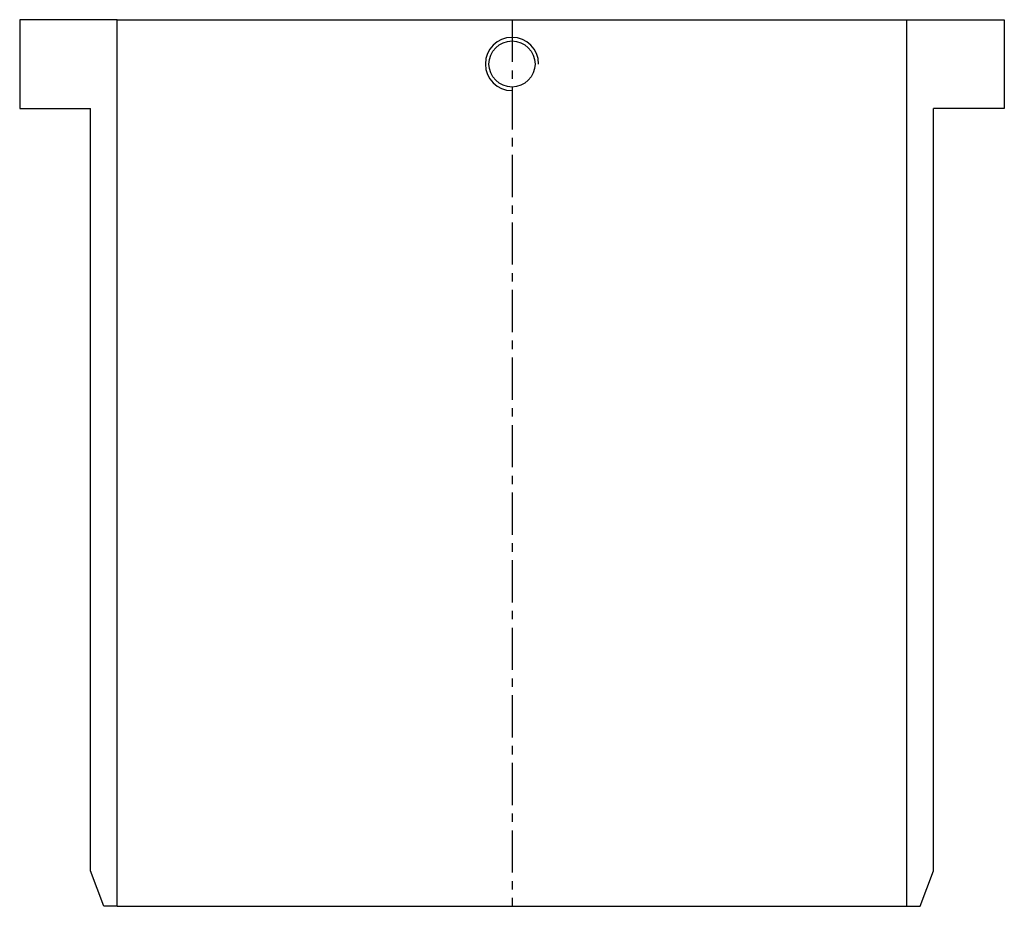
# Model space of a CAD drawing. Extents: x -56 to 56, y -77 to 23.
import ezdxf

# ---------------------------------------------------------------- set-up
doc = ezdxf.new("R2010")
doc.units = 0
doc.header["$LTSCALE"] = 0.15
doc.linetypes.add('CENTER', pattern=[50.8, 31.75, -6.35, 6.35, -6.35])
doc.layers.get('0').update_dxf_attribs({"linetype": 'CONTINUOUS'})
doc.layers.add('CENTER', color=9, linetype='CENTER')

# ---------------------------------------------------------------- blocks, each defined once
blk = doc.blocks.new('7T3-5-S')
for p, q in [((-55.5, 50.5), (-55.5, 40.5)), ((-44.5, 50.5), (-55.5, 50.5)), ((-44.5, -49.5), (-44.5, 50.5)), ((-44.5, 50.5), (44.5, 50.5)), ((44.5, -49.5), (44.5, 50.5)), ((44.5, 50.5), (55.5, 50.5)), ((55.5, 50.5), (55.5, 40.5)), ((-55.5, 40.5), (-47.5, 40.5)), ((-47.5, -45.5), (-47.5, 40.5)), ((47.5, -45.5), (47.5, 40.5)), ((55.5, 40.5), (47.5, 40.5)), ((-46, -49.5), (-47.5, -45.5)), ((46, -49.5), (47.5, -45.5)), ((-44.5, -49.5), (-46, -49.5)), ((-44.5, -49.5), (44.5, -49.5)), ((44.5, -49.5), (46, -49.5))]:
    blk.add_line(p, q)
blk.add_circle((0, 45.5), 2.6)
blk.add_arc((0, 45.5), 3, 0, 270)
at = {"layer": 'CENTER'}
blk.add_line((0, 50.5), (0, -49.5), dxfattribs=at)

msp = doc.modelspace()

# ---------------------------------------------------------------- block references
msp.add_blockref('7T3-5-S', (0, -28))

doc.saveas('drawing.dxf')
